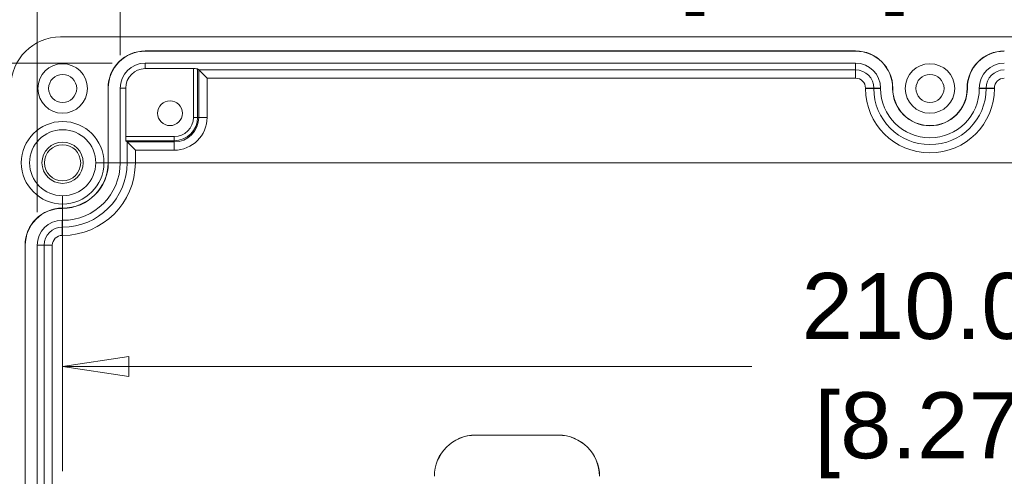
# Model space of a CAD drawing. Header units: millimetres. Extents: x 23 to 1094, y 23 to 840.
# Tile 13 of 44: x 95 to 215, y 213 to 268. Entities that reach past the tile are written whole.
import ezdxf

# ---------------------------------------------------------------- set-up
doc = ezdxf.new("R2010")
doc.units = ezdxf.units.MM
doc.header["$LTSCALE"] = 4
for name, color, linetype, lineweight in [('Dimension (ANSI)', 7, 'Continuous', 9), ('Visible (ANSI)', 7, 'Continuous', 9), ('Visible Narrow (ANSI)', 7, 'Continuous', 9)]:
    doc.layers.add(name, color=color, linetype=linetype, lineweight=lineweight)
doc.styles.add('Note Text (ANSI)', font='arial.ttf')
doc.dimstyles.new('Default - mm (ANSI)', dxfattribs={"dimscale": 4, "dimtxt": 2, "dimasz": 2, "dimexe": 3.175, "dimexo": 1, "dimgap": 0.8, "dimtad": 0, "dimtih": 1, "dimtoh": 1, "dimrnd": 1e-08, "dimzin": 4, "dimdsep": 46, "dimtxsty": 'Note Text (ANSI)', "dimblk": 'Filled-1', "dimcen": 0.09, "dimdle": 10, "dimclrd": 256, "dimclre": 256, "dimclrt": 256, "dimadec": 1, "dimazin": 0, "dimtfac": 1.524, "dimtofl": 0, "dimtmove": 0, "dimatfit": 3, "dimfxl": 1, "dimtolj": 1, "dimtzin": 0, "dimlwd": -1, "dimlwe": -1, "dimarcsym": 0})

# ---------------------------------------------------------------- blocks, each defined once
blk = doc.blocks.new('Filled-1')
at = {"color": 0}
for p, q in [((0, 0), (-1, 0.15)), ((-1, 0.15), (-1, -0.15)), ((-1, 0), (0, 0)), ((-1, -0.15), (0, 0))]:
    blk.add_line(p, q, dxfattribs=at)
at = {"color": 0, "flags": 128}
blk.add_lwpolyline([(-1, -0.15), (0, 0), (-1, 0.15), (-1, -0.15)], dxfattribs=at)
at = {"color": 0}
blk.add_solid([(-1, -0.15), (0, 0), (-1, 0.15), (-1, -0.15)], dxfattribs=at)
blk = doc.blocks.new('*D19')
at = {"layer": 'Defpoints', "color": 0, "transparency": 16777216}
for p in [(100.65, 250.68), (100.65, 225.99), (310.65, 134.68)]:
    blk.add_point(p, dxfattribs=at)
at = {"layer": 'Dimension (ANSI)', "transparency": 16777216}
for p, q in [((100.65, 246.68), (100.65, 213.29)), ((310.65, 138.68), (310.65, 238.69)), ((108.65, 225.99), (184.08, 225.99)), ((302.65, 225.99), (227.23, 225.99))]:
    blk.add_line(p, q, dxfattribs=at)
at = {"layer": 'Dimension (ANSI)', "transparency": 16777216, "xscale": 8, "yscale": 8, "zscale": 8, "rotation": 180}
blk.add_blockref('Filled-1', (100.65, 225.99), dxfattribs=at)
at = {"layer": 'Dimension (ANSI)', "transparency": 16777216, "xscale": 8, "yscale": 8, "zscale": 8}
blk.add_blockref('Filled-1', (310.65, 225.99), dxfattribs=at)
at = {"layer": 'Dimension (ANSI)', "transparency": 16777216, "char_height": 8, "attachment_point": 5, "style": 'Note Text (ANSI)'}
for s, insert in [('\\A1; 210.00', (205.65, 233.27)), ('\\A1;[8.27]', (205.65, 217.66))]:
    blk.add_mtext(s, dxfattribs=dict(at, insert=insert))
blk = doc.blocks.new('*D25')
at = {"layer": 'Defpoints', "color": 0, "transparency": 16777216}
for p in [(313.73, 312.01), (313.73, 250.68), (97.58, 240.68)]:
    blk.add_point(p, dxfattribs=at)
at = {"layer": 'Dimension (ANSI)', "transparency": 16777216}
for p, q in [((97.58, 244.68), (97.58, 324.71)), ((313.73, 254.68), (313.73, 324.71)), ((105.58, 312.01), (211.82, 312.01)), ((305.73, 312.01), (255.06, 312.01))]:
    blk.add_line(p, q, dxfattribs=at)
at = {"layer": 'Dimension (ANSI)', "transparency": 16777216, "xscale": 8, "yscale": 8, "zscale": 8, "rotation": 180}
blk.add_blockref('Filled-1', (97.58, 312.01), dxfattribs=at)
at = {"layer": 'Dimension (ANSI)', "transparency": 16777216, "xscale": 8, "yscale": 8, "zscale": 8}
blk.add_blockref('Filled-1', (313.73, 312.01), dxfattribs=at)
at = {"layer": 'Dimension (ANSI)', "transparency": 16777216, "char_height": 8, "attachment_point": 5, "style": 'Note Text (ANSI)'}
for s, insert in [('\\A1; 216.15', (233.44, 319.3)), ('\\A1;[8.51]', (233.44, 303.69))]:
    blk.add_mtext(s, dxfattribs=dict(at, insert=insert))
blk = doc.blocks.new('*D32')
at = {"layer": 'Defpoints', "color": 0, "transparency": 16777216}
for p in [(100.65, 250.68), (267.27, 134.68), (310.65, 134.68)]:
    blk.add_point(p, dxfattribs=at)
at = {"layer": 'Dimension (ANSI)', "transparency": 16777216}
for p, q in [((104.65, 250.68), (279.97, 250.68)), ((267.27, 242.68), (267.27, 180.92)), ((267.27, 142.68), (267.27, 149.73)), ((306.65, 134.68), (254.57, 134.68))]:
    blk.add_line(p, q, dxfattribs=at)
at = {"layer": 'Dimension (ANSI)', "transparency": 16777216, "xscale": 8, "yscale": 8, "zscale": 8}
for p, rotation in [((267.27, 250.68), 90), ((267.27, 134.68), 270)]:
    blk.add_blockref('Filled-1', p, dxfattribs=dict(at, rotation=rotation))
at = {"layer": 'Dimension (ANSI)', "transparency": 16777216, "char_height": 8, "attachment_point": 5, "style": 'Note Text (ANSI)'}
for s, insert in [('\\A1; 116.00', (267.27, 172.61)), ('\\A1;[4.57]', (267.27, 157.01))]:
    blk.add_mtext(s, dxfattribs=dict(at, insert=insert))
blk = doc.blocks.new('*D33')
at = {"layer": 'Defpoints', "color": 0, "transparency": 16777216}
for p in [(110.65, 262.75), (72.67, 122.6), (109.65, 122.6)]:
    blk.add_point(p, dxfattribs=at)
at = {"layer": 'Dimension (ANSI)', "transparency": 16777216}
for p, q in [((106.65, 262.75), (59.97, 262.75)), ((72.67, 254.75), (72.67, 208.29)), ((72.67, 130.6), (72.67, 177.07)), ((105.65, 122.6), (59.97, 122.6))]:
    blk.add_line(p, q, dxfattribs=at)
at = {"layer": 'Dimension (ANSI)', "transparency": 16777216, "xscale": 8, "yscale": 8, "zscale": 8}
for p, rotation in [((72.67, 262.75), 90), ((72.67, 122.6), 270)]:
    blk.add_blockref('Filled-1', p, dxfattribs=dict(at, rotation=rotation))
at = {"layer": 'Dimension (ANSI)', "transparency": 16777216, "char_height": 8, "attachment_point": 5, "style": 'Note Text (ANSI)'}
for s, insert in [('\\A1; 140.15', (72.67, 199.96)), ('\\A1;[5.52]', (72.67, 184.35))]:
    blk.add_mtext(s, dxfattribs=dict(at, insert=insert))
blk = doc.blocks.new('*D34')
at = {"layer": 'Defpoints', "color": 0, "transparency": 16777216}
for p in [(304.68, 282), (107.63, 259.73), (304.68, 259.73)]:
    blk.add_point(p, dxfattribs=at)
at = {"layer": 'Dimension (ANSI)', "transparency": 16777216}
for p, q in [((107.63, 263.73), (107.63, 294.7)), ((304.68, 263.73), (304.68, 294.7)), ((115.63, 282), (167.66, 282)), ((296.68, 282), (210.9, 282))]:
    blk.add_line(p, q, dxfattribs=at)
at = {"layer": 'Dimension (ANSI)', "transparency": 16777216, "xscale": 8, "yscale": 8, "zscale": 8, "rotation": 180}
blk.add_blockref('Filled-1', (107.63, 282), dxfattribs=at)
at = {"layer": 'Dimension (ANSI)', "transparency": 16777216, "xscale": 8, "yscale": 8, "zscale": 8}
blk.add_blockref('Filled-1', (304.68, 282), dxfattribs=at)
at = {"layer": 'Dimension (ANSI)', "transparency": 16777216, "char_height": 8, "attachment_point": 5, "style": 'Note Text (ANSI)'}
for s, insert in [('\\A1; 197.05', (189.28, 289.28)), ('\\A1;[7.76]', (189.28, 273.67))]:
    blk.add_mtext(s, dxfattribs=dict(at, insert=insert))

msp = doc.modelspace()

# ---------------------------------------------------------------- linework, layer by layer
at = {"layer": 'Visible (ANSI)'}
for p, q in [((310.904, 265.929), (100.4, 265.929)), ((196.652, 264.229), (110.652, 264.229)), ((196.652, 264.202), (110.652, 264.202)), ((196.652, 262.755), (110.652, 262.755)), ((116.486, 262.083), (110.652, 262.083)), ((117.135, 261.925), (116.986, 262.074)), ((118.135, 260.926), (117.135, 261.925)), ((106.152, 259.729), (106.152, 250.679)), ((106.178, 259.729), (106.178, 250.679)), ((107.626, 259.729), (107.626, 250.679)), ((108.298, 259.729), (108.298, 253.844)), ((199.678, 259.679), (199.678, 259.729)), ((201.126, 259.679), (201.126, 259.729)), ((201.152, 259.679), (201.152, 259.729)), ((210.152, 259.729), (210.152, 259.679)), ((210.178, 259.729), (210.178, 259.679)), ((211.626, 259.729), (211.626, 259.679)), ((108.306, 253.345), (108.455, 253.196)), ((109.455, 252.196), (108.455, 253.196)), ((100.652, 245.179), (100.602, 245.179)), ((100.652, 245.152), (100.602, 245.152)), ((100.652, 243.705), (100.602, 243.705)), ((96.102, 240.679), (96.102, 134.679)), ((96.128, 240.679), (96.128, 134.679)), ((97.576, 240.679), (97.576, 134.679)), ((160.652, 217.679), (150.652, 217.679)), ((160.652, 217.668), (150.652, 217.668))]:
    msp.add_line(p, q, dxfattribs=at)
for centre, radius in [((100.652, 259.679), 3), ((205.652, 259.679), 3), ((100.652, 259.679), 1.7), ((205.652, 259.679), 1.7), ((113.652, 256.679), 1.5), ((100.652, 250.679), 5), ((100.652, 250.679), 4.005), ((100.652, 250.679), 2.5), ((100.652, 250.679), 2.186)]:
    msp.add_circle(centre, radius, dxfattribs=at)
for centre, radius, start, end in [((110.652, 259.729), 4.5, 90, 180), ((110.652, 259.729), 4.474, 90, 180), ((196.652, 259.729), 4.5, 0, 90), ((196.652, 259.729), 4.474, 0, 90), ((214.652, 259.729), 4.5, 90, 180), ((214.652, 259.729), 4.474, 90, 180), ((110.652, 259.729), 3.026, 90, 180), ((196.652, 259.729), 3.026, 0, 90), ((214.652, 259.729), 3.026, 90, 180), ((110.652, 259.729), 2.354, 90, 180), ((205.652, 259.679), 5.974, 180, 0), ((205.652, 259.679), 4.526, 180, 0), ((205.652, 259.679), 4.5, 180, 0), ((100.652, 250.679), 5.5, 270, 0), ((100.652, 250.679), 5.526, 270, 0), ((100.652, 250.679), 6.974, 270, 0), ((100.602, 240.679), 4.5, 90, 180), ((100.602, 240.679), 4.474, 90, 180), ((100.602, 240.679), 3.026, 90, 180), ((150.652, 212.679), 5, 90, 180), ((150.652, 212.679), 4.99, 90, 180), ((160.652, 212.679), 5, 0, 90), ((160.652, 212.679), 4.99, 0, 90)]:
    msp.add_arc(centre, radius, start, end, dxfattribs=at)
for centre, major_axis, ratio, start_param, end_param in [((100.404, 259.927), (4.246, -4.246), 0.999315, 2.3565371, 3.9266482), ((116.486, 262.074), (0.5, 0), 0.0174551, 0.0174533, 1.5707963), ((108.307, 253.844), (0, 0.5), 0.0174551, 1.5707963, 3.1241394)]:
    msp.add_ellipse(centre, major_axis=major_axis, ratio=ratio, start_param=start_param, end_param=end_param, dxfattribs=at)
at = {"layer": 'Visible Narrow (ANSI)'}
for p, q in [((110.652, 264.202), (110.652, 264.229)), ((196.652, 264.202), (196.652, 264.229)), ((110.652, 262.083), (110.652, 262.755)), ((196.652, 261.925), (196.652, 262.755)), ((116.486, 256.179), (116.486, 262.083)), ((116.986, 262.074), (116.986, 256.179)), ((117.135, 261.925), (196.652, 261.925)), ((117.135, 256.179), (117.135, 261.925)), ((196.652, 260.926), (196.652, 261.925)), ((196.652, 260.926), (118.135, 260.926)), ((118.135, 260.926), (118.135, 256.179)), ((106.178, 259.729), (106.152, 259.729)), ((108.298, 259.729), (107.626, 259.729)), ((197.849, 259.679), (197.849, 259.729)), ((197.849, 259.729), (198.849, 259.729)), ((197.849, 259.679), (198.849, 259.679)), ((198.849, 259.729), (199.678, 259.729)), ((198.849, 259.729), (198.849, 259.679)), ((198.849, 259.679), (199.678, 259.679)), ((201.126, 259.729), (201.152, 259.729)), ((201.126, 259.679), (201.152, 259.679)), ((210.178, 259.729), (210.152, 259.729)), ((210.178, 259.679), (210.152, 259.679)), ((212.455, 259.729), (211.626, 259.729)), ((212.455, 259.679), (211.626, 259.679)), ((212.455, 259.679), (212.455, 259.729)), ((213.455, 259.729), (212.455, 259.729)), ((213.455, 259.679), (212.455, 259.679)), ((213.455, 259.729), (213.455, 259.679)), ((116.986, 256.179), (116.486, 256.179)), ((116.986, 256.179), (117.135, 256.179)), ((118.135, 256.179), (117.135, 256.179)), ((108.298, 253.844), (114.152, 253.844)), ((114.152, 253.345), (108.306, 253.345)), ((108.455, 250.679), (108.455, 253.196)), ((108.455, 253.196), (114.152, 253.196)), ((114.152, 253.345), (114.152, 253.844)), ((114.152, 253.345), (114.152, 253.196)), ((114.152, 252.196), (114.152, 253.196)), ((114.152, 252.196), (109.455, 252.196)), ((109.455, 252.196), (109.455, 250.679)), ((106.178, 250.679), (106.152, 250.679)), ((108.455, 250.679), (107.626, 250.679)), ((109.455, 250.679), (108.455, 250.679)), ((100.602, 245.152), (100.602, 245.179)), ((100.652, 245.152), (100.652, 245.179)), ((100.602, 242.875), (100.602, 243.705)), ((100.652, 242.875), (100.652, 243.705)), ((100.602, 242.875), (100.652, 242.875)), ((100.602, 241.876), (100.602, 242.875)), ((100.652, 241.876), (100.652, 242.875)), ((100.652, 241.876), (100.602, 241.876)), ((96.128, 240.679), (96.102, 240.679)), ((98.405, 240.679), (97.576, 240.679)), ((98.405, 134.679), (98.405, 240.679)), ((99.405, 240.679), (98.405, 240.679)), ((99.405, 240.679), (99.405, 134.679)), ((150.652, 217.668), (150.652, 217.679)), ((160.652, 217.668), (160.652, 217.679))]:
    msp.add_line(p, q, dxfattribs=at)
for centre, radius, start, end in [((196.652, 259.729), 2.197, 0, 90), ((214.652, 259.729), 2.197, 90, 180), ((196.652, 259.729), 1.197, 0, 90), ((214.652, 259.729), 1.197, 90, 180), ((205.652, 259.679), 7.803, 180, 0), ((205.652, 259.679), 6.803, 180, 0), ((114.152, 256.179), 3.983, 270, 0), ((114.152, 256.179), 2.334, 270, 0), ((114.152, 256.179), 2.983, 270, 0), ((114.152, 256.179), 2.834, 270, 0), ((100.652, 250.679), 8.803, 270, 0), ((100.652, 250.679), 7.803, 270, 0), ((100.602, 240.679), 2.197, 90, 180), ((100.602, 240.679), 1.197, 90, 180)]:
    msp.add_arc(centre, radius, start, end, dxfattribs=at)

# ---------------------------------------------------------------- dimensions: what is measured, and where the dimension line sits
at = {"layer": 'Dimension (ANSI)'}
for base, p1, p2, angle, text, override, picture, middle in [((313.728, 312.012), (97.576, 240.679), (313.728, 250.679), 180, ' <>\\X[8.51]', {"dimgap": 0.8, "dimtih": 0, "dimtoh": 0, "dimdec": 2, "dimpost": '\\X', "dimtol": 0, "dimlim": 0, "dimtp": 0, "dimtm": 0, "dimtdec": 2, "dimatfit": 1}, '*D25', (233.438, 312.012)), ((304.678, 281.999), (107.626, 259.729), (304.678, 259.729), 180, ' <>\\X[7.76]', {"dimgap": 0.8, "dimtih": 0, "dimtoh": 0, "dimdec": 2, "dimpost": '\\X', "dimtol": 0, "dimlim": 0, "dimtp": 0, "dimtm": 0, "dimtdec": 2, "dimatfit": 1}, '*D34', (189.278, 281.999)), ((72.667, 122.602), (110.652, 262.755), (109.652, 122.602), 90, ' <>\\X[5.52]', {"dimgap": 0.8, "dimdec": 2, "dimpost": '\\X', "dimtol": 0, "dimlim": 0, "dimtp": 0, "dimtm": 0, "dimtdec": 2, "dimatfit": 1}, '*D33', (72.667, 192.679)), ((100.652, 225.987), (310.652, 134.679), (100.652, 250.679), 180, ' <>\\X[8.27]', {"dimgap": 0.8, "dimtih": 0, "dimtoh": 0, "dimdec": 2, "dimpost": '\\X', "dimtol": 0, "dimlim": 0, "dimtp": 0, "dimtm": 0, "dimtdec": 2, "dimatfit": 1}, '*D19', (205.652, 225.987)), ((267.275, 134.679), (100.652, 250.679), (310.652, 134.679), 90, ' <>\\X[4.57]', {"dimgap": 0.8, "dimdec": 2, "dimpost": '\\X', "dimtol": 0, "dimlim": 0, "dimtp": 0, "dimtm": 0, "dimtdec": 2, "dimatfit": 1}, '*D32', (267.275, 165.324))]:
    dim = msp.add_linear_dim(base=base, p1=p1, p2=p2, angle=angle, text=text, dimstyle='Default - mm (ANSI)', override=override, dxfattribs=at)
    dim.commit()
    dim.dimension.update_dxf_attribs({"geometry": picture, "text_midpoint": middle, "dimtype": 160})

doc.saveas('drawing.dxf')
